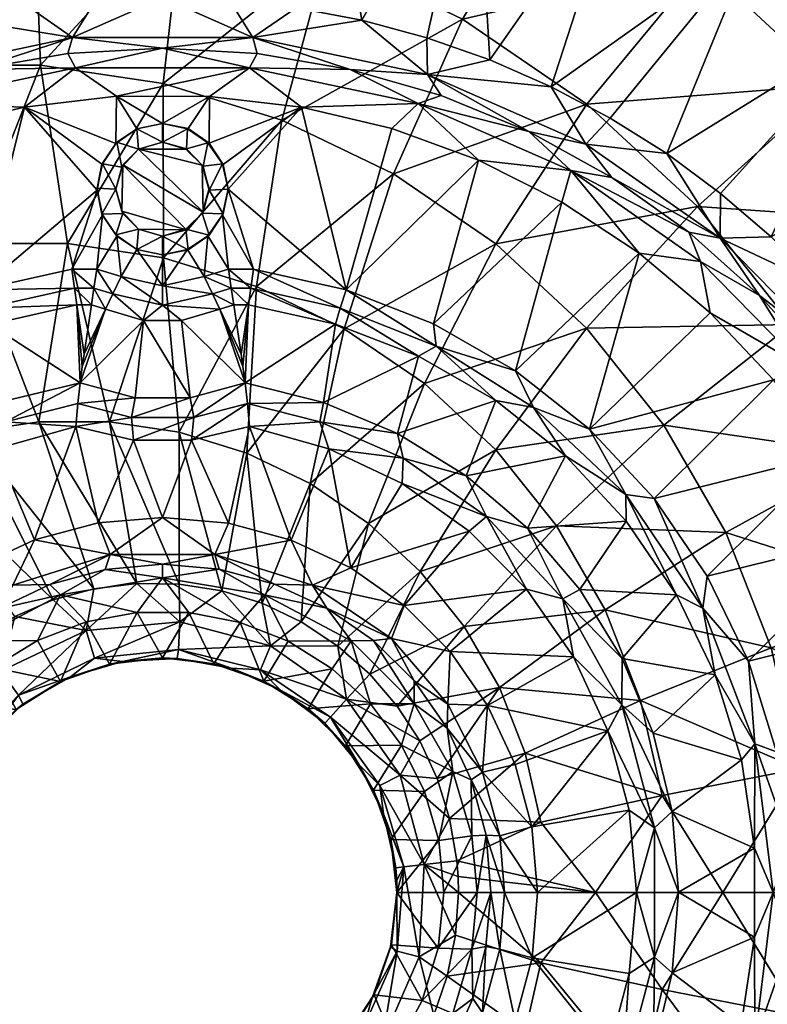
# Model space of a CAD drawing. Header units: inches. Extents: x -198 to 198, y -198 to 198.
# Tile 7 of 9: x -15 to 65, y -12 to 93. Entities that reach past the tile are written whole.
import ezdxf

# ---------------------------------------------------------------- set-up
doc = ezdxf.new("R2010")
doc.units = ezdxf.units.IN
doc.header["$MEASUREMENT"] = 0
doc.layers.add('Layer 1', color=7, linetype='Continuous')

# ---------------------------------------------------------------- blocks, each defined once
blk = doc.blocks.new('Sfera')
at = {"color": 9, "true_color": 0xc0c0c0}
mesh = blk.add_polyface(dxfattribs=at)
corners = [(-9.28, 87.95, -148.68), (-4.91, 84.91, -150), (9.28, 87.95, -148.68), (-10.11, 89.46, -145.4), (-20.06, 87.75, -145.4), (-27.25, 84.14, -148.68), (-0.03, 90.03, -145.4), (-7.12, 95.16, -137.32), (0, 119.2, -122.97), (-16.94, 117.99, -122.97), (0.03, 95.43, -137.32), (-14.2, 94.37, -137.32), (-21.22, 93.05, -137.32), (-33.37, 114.43, -122.97), (-28.11, 91.21, -137.32), (-48.84, 108.73, -122.97), (-34.85, 88.86, -137.32), (0, 160.54, -84.05), (-22.82, 158.91, -84.05), (-20.06, 139.72, -105.08), (-41.41, 86.01, -137.32), (-47.72, 82.68, -137.32), (-62.97, 101.2, -122.97), (-39.52, 135.5, -105.08), (-57.84, 128.76, -105.08), (-53.78, 78.87, -137.32), (0, 141.15, -105.08), (-44.95, 154.12, -84.05), (-65.78, 146.44, -84.05), (-67.62, 117.86, -71.85), (-50.34, 142.03, -50.33), (-49.53, 123.44, -71.85), (-45.72, 104.85, -90.83), (-61.08, 100.11, -90.83), (-29.83, 107.25, -90.83), (-30.82, 126.26, -71.85), (-28.81, 145.28, -50.33), (-11.9, 126.26, -71.85), (-13.75, 107.25, -90.83), (-7.04, 145.28, -50.33), (6.82, 123.44, -71.85), (2.14, 104.85, -90.83), (-71.15, 135.62, -50.33), (-47.81, 160.62, -26.74), (-39.32, 86.26, -106.86), (-51.96, 82.36, -106.86), (-23.46, 164.29, -26.74), (-26.24, 88.23, -106.86), (1.16, 164.29, -26.74), (-13.02, 88.23, -106.86), (0.06, 86.26, -106.86), (14.49, 142.03, -50.33), (-9.62, 91.18, -140.66), (-28.25, 87.22, -140.66), (-29.77, 84.93, -145.4)]
mesh.append_faces([[corners[k] for k in face] for face in [(0, 1, 2), (0, 3, 4), (5, 0, 4), (3, 0, 6), (7, 8, 9), (8, 7, 10), (7, 9, 11), (12, 11, 9), (12, 13, 14), (13, 12, 9), (13, 15, 16), (17, 18, 19), (20, 16, 15), (16, 14, 13), (21, 15, 22), (23, 24, 15), (22, 25, 21), (15, 21, 20), (19, 23, 13), (24, 22, 15), (9, 26, 19), (23, 15, 13), (9, 19, 13), (8, 26, 9), (27, 28, 24), (18, 27, 23), (27, 24, 23), (18, 23, 19), (17, 19, 26), (29, 30, 31), (31, 32, 33), (34, 32, 35), (31, 36, 35), (37, 38, 34), (37, 35, 39), (38, 40, 41), (30, 42, 43), (31, 33, 29), (44, 45, 32), (36, 30, 46), (32, 45, 33), (35, 32, 31), (47, 44, 34), (36, 31, 30), (39, 36, 48), (34, 44, 32), (37, 34, 35), (49, 47, 38), (39, 35, 36), (38, 47, 34), (37, 40, 38), (50, 49, 41), (51, 37, 39), (41, 49, 38), (10, 7, 52), (52, 11, 12), (4, 3, 52), (7, 11, 52), (12, 53, 52), (16, 53, 14), (53, 54, 4), (14, 53, 12), (52, 53, 4), (3, 6, 52)]], dxfattribs={"color": 9})
mesh = blk.add_polyface(dxfattribs=at)
corners = [(58.4, 61.82, -150), (68.43, 56.02, -148.68), (57.38, 67.3, -148.68), (50.82, 68.19, -150), (56.14, 70.41, -145.4), (63.68, 63.67, -145.4), (57.84, 128.76, -105.08), (48.84, 108.73, -122.97), (74.57, 119.84, -105.08), (53.77, 78.79, -137.32), (59.52, 74.55, -137.32), (75.51, 92.23, -122.97), (89.42, 109.22, -105.08), (116.25, 110.72, -84.05), (101.7, 124.22, -84.05), (62.97, 101.2, -122.97), (47.74, 82.59, -137.32), (64.91, 69.91, -137.32), (86.31, 82.2, -122.97), (74.62, 59.46, -137.32), (95.36, 71.52, -122.97), (69.97, 64.85, -137.32), (78.86, 53.7, -137.32), (102.69, 60.51, -122.97), (102.21, 97.34, -105.08), (112.92, 84.69, -105.08), (121.61, 71.66, -105.08), (84.81, 136.31, -84.05), (65.78, 146.44, -84.05), (39.52, 135.5, -105.08), (111.96, 136.75, -60.47), (71.46, 86.12, -71.85), (45.26, 84.08, -90.83), (57.58, 98.99, -71.85), (41.95, 109.65, -71.85), (72.91, 113.9, -50.33), (83.26, 71.33, -71.85), (92.72, 54.94, -71.85), (67.07, 60.58, -90.83), (57.05, 73.15, -90.83), (88.87, 99.09, -50.33), (35.3, 135.62, -50.33), (71.23, 142.68, -26.74), (54.92, 126.17, -50.33), (91.57, 128.81, -26.74), (98.59, 154.11, -2.05), (118.39, 139.5, -1.93), (109.62, 112.06, -26.74), (124.98, 92.81, -26.74), (102.44, 82.07, -50.33), (45.23, 60.18, -106.86), (113.33, 63.21, -50.33), (59.48, 69.77, -140.66), (70.94, 58.08, -140.66), (47.91, 76.25, -145.4)]
mesh.append_faces([[corners[k] for k in face] for face in [(0, 1, 2), (3, 0, 2), (4, 2, 5), (2, 1, 5), (6, 7, 8), (9, 10, 11), (12, 13, 14), (15, 16, 9), (15, 9, 11), (17, 11, 10), (18, 19, 20), (17, 21, 18), (22, 23, 20), (22, 20, 19), (19, 18, 21), (17, 18, 11), (12, 8, 15), (24, 12, 11), (8, 7, 15), (18, 25, 24), (12, 15, 11), (26, 25, 20), (24, 11, 18), (25, 18, 20), (20, 23, 26), (27, 28, 6), (14, 27, 8), (29, 6, 28), (6, 8, 27), (14, 8, 12), (12, 24, 13), (27, 14, 30), (31, 32, 33), (33, 34, 35), (36, 37, 38), (31, 36, 39), (40, 31, 33), (41, 42, 43), (44, 45, 46), (47, 44, 46), (43, 44, 35), (44, 43, 42), (35, 34, 43), (40, 35, 47), (31, 39, 32), (47, 35, 44), (40, 33, 35), (40, 48, 49), (38, 50, 39), (31, 49, 36), (36, 38, 39), (48, 40, 47), (49, 31, 40), (37, 36, 51), (51, 36, 49), (10, 52, 17), (9, 52, 10), (21, 52, 53), (52, 21, 17), (21, 53, 19), (52, 54, 4), (52, 4, 5), (53, 52, 5)]], dxfattribs={"color": 9})
mesh = blk.add_polyface(dxfattribs=at)
corners = [(27.25, 84.14, -148.68), (29.72, 85, -145.4), (20.02, 87.78, -145.4), (-0.03, 90.03, -145.4), (-9.28, 87.95, -148.68), (9.28, 87.95, -148.68), (14.81, 83.75, -150), (24.44, 81.46, -150), (-4.91, 84.91, -150), (5, 84.89, -150), (10.07, 89.46, -145.4), (39.07, 81.14, -145.4), (2.74, 81.48, -150), (0, 82, -150), (0, 82, -147), (16.94, 117.99, -122.97), (14.26, 94.35, -137.32), (21.26, 93.02, -137.32), (7.14, 95.17, -137.32), (33.37, 114.43, -122.97), (34.9, 88.79, -137.32), (28.17, 91.15, -137.32), (48.84, 108.73, -122.97), (41.44, 85.92, -137.32), (47.74, 82.59, -137.32), (62.97, 101.2, -122.97), (0, 119.2, -122.97), (0.03, 95.43, -137.32), (39.52, 135.5, -105.08), (20.06, 139.72, -105.08), (57.84, 128.76, -105.08), (4.97, 79.9, -150), (14.49, 142.03, -50.33), (6.82, 123.44, -71.85), (-11.9, 126.26, -71.85), (17.5, 100.11, -90.83), (2.14, 104.85, -90.83), (24.9, 117.86, -71.85), (35.3, 135.62, -50.33), (41.95, 109.65, -71.85), (54.92, 126.17, -50.33), (31.98, 93.14, -90.83), (57.58, 98.99, -71.85), (45.26, 84.08, -90.83), (12.7, 82.36, -106.86), (0.06, 86.26, -106.86), (24.61, 76.63, -106.86), (28.25, 87.22, -140.66), (9.62, 91.18, -140.66), (-9.62, 91.18, -140.66), (45.13, 79.81, -140.66), (-2.75, 81.42, -147)]
mesh.append_faces([[corners[k] for k in face] for face in [(0, 1, 2), (3, 4, 5), (6, 7, 0), (5, 8, 9), (6, 0, 5), (10, 3, 5), (10, 5, 2), (5, 9, 6), (5, 0, 2), (11, 1, 0), (12, 13, 14), (15, 16, 17), (15, 18, 16), (17, 19, 15), (20, 19, 21), (20, 22, 19), (23, 22, 20), (24, 25, 23), (25, 22, 23), (19, 17, 21), (15, 26, 18), (18, 26, 27), (15, 28, 29), (19, 30, 28), (29, 26, 15), (28, 15, 19), (30, 19, 22), (31, 9, 12), (9, 13, 12), (6, 9, 31), (8, 13, 9), (32, 33, 34), (35, 36, 37), (33, 38, 37), (39, 37, 40), (39, 41, 35), (41, 42, 43), (33, 37, 36), (44, 45, 35), (35, 45, 36), (37, 39, 35), (46, 44, 41), (40, 37, 38), (41, 44, 35), (39, 42, 41), (43, 46, 41), (21, 47, 20), (48, 17, 16), (47, 2, 1), (48, 47, 17), (48, 27, 49), (18, 48, 16), (27, 48, 18), (48, 3, 10), (20, 47, 23), (47, 21, 17), (50, 23, 47), (24, 23, 50), (48, 49, 3), (10, 2, 48), (47, 48, 2), (11, 47, 1), (50, 47, 11), (13, 51, 14)]], dxfattribs={"color": 9})
mesh = blk.add_polyface(dxfattribs=at)
corners = [(-4.91, 84.91, -150), (-9.28, 87.95, -148.68), (-14.73, 83.76, -150), (-27.25, 84.14, -148.68), (-33.63, 78.11, -150), (-24.35, 81.49, -150), (-39.09, 81.06, -145.4), (-43.53, 76.98, -148.68), (-50.76, 68.23, -150), (-42.47, 73.68, -150), (-47.91, 76.18, -145.4), (-57.38, 67.3, -148.68), (-58.34, 61.89, -150), (-68.43, 56.02, -148.68), (-56.15, 70.33, -145.4), (-63.67, 63.6, -145.4), (-29.77, 84.93, -145.4), (-20.06, 87.75, -145.4), (-37.68, 55.62, -150), (-28.97, 60.61, -150), (-19.58, 64.26, -150), (-6.97, 74.9, -150), (-6.48, 77.65, -150), (-4.98, 79.87, -150), (-45.6, 49.33, -150), (-9.7, 66.48, -150), (-63.87, 76.63, -106.86), (-50.04, 60.11, -119.58), (-58.62, 54.27, -119.58), (-51.96, 82.36, -106.86), (-61.08, 100.11, -90.83), (-40.7, 64.61, -119.58), (-39.32, 86.26, -106.86), (-30.78, 67.67, -119.58), (-26.24, 88.23, -106.86), (-27.82, 46.86, -128.72), (-20.52, 69.22, -119.58), (-13.19, 50.2, -128.72), (-10.15, 69.22, -119.58), (-20.63, 49.08, -128.72), (-13.02, 88.23, -106.86), (-45.13, 79.81, -140.66), (-34.85, 88.86, -137.32), (-41.41, 86.01, -137.32), (-28.25, 87.22, -140.66), (-47.72, 82.68, -137.32), (-53.78, 78.87, -137.32), (-59.48, 69.77, -140.66), (-59.51, 74.64, -137.32), (-64.94, 69.96, -137.32), (-18.42, 60.57, -148.6), (-8.79, 54.33, -141.64), (-9.15, 62.66, -148.6), (-18.95, 62.31, -149.64), (-29.17, 58.24, -149.64), (-9.41, 64.45, -149.64), (-7.32, 64.44, -149.64)]
mesh.append_faces([[corners[k] for k in face] for face in [(0, 1, 2), (2, 1, 3), (4, 5, 3), (3, 5, 2), (6, 7, 3), (7, 4, 3), (7, 8, 9), (4, 7, 9), (6, 10, 7), (7, 11, 8), (12, 11, 13), (11, 14, 15), (14, 11, 10), (11, 12, 8), (11, 7, 10), (3, 16, 6), (3, 17, 16), (8, 18, 9), (19, 20, 4), (21, 2, 20), (9, 19, 4), (2, 21, 22), (2, 5, 20), (22, 23, 2), (8, 12, 24), (19, 9, 18), (25, 21, 20), (20, 5, 4), (26, 27, 28), (29, 27, 26), (29, 26, 30), (29, 31, 27), (32, 31, 29), (32, 33, 31), (34, 33, 32), (33, 35, 31), (34, 36, 33), (37, 36, 38), (36, 39, 33), (40, 38, 36), (40, 36, 34), (41, 42, 43), (41, 44, 42), (41, 6, 44), (41, 45, 46), (16, 44, 6), (46, 47, 41), (47, 46, 48), (48, 49, 47), (15, 14, 47), (14, 41, 47), (10, 41, 14), (41, 10, 6), (45, 41, 43), (50, 51, 52), (53, 54, 50), (19, 54, 53), (53, 50, 52), (20, 53, 55), (55, 25, 20), (52, 55, 53), (53, 20, 19), (55, 56, 25)]], dxfattribs={"color": 9})
mesh = blk.add_polyface(dxfattribs=at)
corners = [(-2.75, 68.58, -150), (-4.89, 70, -150), (-4.43, 65.68, -150), (-14.73, 83.76, -150), (-4.98, 79.87, -150), (-4.91, 84.91, -150), (-2.75, 81.42, -150), (0, 82, -150), (-6.42, 72.28, -150), (-7.01, 66.47, -150), (-9.7, 66.48, -150), (-6.97, 74.9, -150), (0, 64.68, -150), (-5.66, 50.2, -128.72), (-10.15, 69.22, -119.58), (0.11, 67.67, -119.58), (0.06, 86.26, -106.86), (-13.02, 88.23, -106.86), (-6.42, 77.72, -147), (-6.97, 75.1, -147), (-5, 75, -147), (-4.98, 70.13, -147), (-4.25, 72.41, -147), (-6.48, 72.35, -147), (-2.75, 68.58, -147), (-2.59, 70.75, -147), (-4.35, 77.36, -147), (-4.89, 80, -147), (-2.59, 79.25, -147), (-2.75, 81.42, -147), (0, 70, -147), (0, 80, -147), (-6.48, 77.65, -150), (0, 68, -147), (-4.35, 72.64, -136), (2.54, 70.68, -136), (-4.25, 77.59, -136), (-5, 75, -136), (-2.59, 70.75, -136), (-2.59, 79.25, -136), (0, 70, -136), (-6.09, 62.2, -148.6), (-7.58, 62.66, -148.6), (-8.38, 57.39, -144.13), (-9.15, 62.66, -148.6), (-5.31, 63.83, -149.64), (-7.32, 64.44, -149.64), (-9.41, 64.45, -149.64), (0, 62.63, -149.64), (-2.03, 60.98, -148.6)]
mesh.append_faces([[corners[k] for k in face] for face in [(0, 1, 2), (3, 4, 5), (5, 6, 7), (4, 6, 5), (1, 8, 9), (10, 8, 11), (9, 8, 10), (2, 1, 9), (2, 12, 0), (13, 14, 15), (16, 15, 14), (16, 14, 17), (18, 19, 20), (21, 22, 23), (21, 24, 25), (26, 27, 18), (27, 28, 29), (23, 22, 20), (25, 24, 30), (25, 22, 21), (20, 19, 23), (20, 26, 18), (26, 28, 27), (28, 31, 29), (32, 11, 19), (18, 4, 32), (32, 19, 18), (4, 27, 6), (27, 4, 18), (7, 6, 29), (27, 29, 6), (23, 19, 11), (21, 23, 8), (11, 8, 23), (1, 24, 21), (21, 8, 1), (24, 0, 33), (0, 24, 1), (34, 35, 36), (34, 36, 37), (38, 35, 34), (37, 26, 20), (26, 36, 28), (36, 26, 37), (31, 28, 39), (36, 39, 28), (34, 37, 20), (22, 38, 34), (34, 20, 22), (38, 25, 40), (25, 38, 22), (41, 42, 43), (42, 44, 43), (45, 2, 9), (10, 46, 9), (46, 45, 9), (41, 46, 42), (42, 47, 44), (41, 45, 46), (46, 47, 42), (48, 12, 2), (41, 49, 45), (45, 49, 48), (45, 48, 2)]], dxfattribs={"color": 9})
mesh = blk.add_polyface(dxfattribs=at)
corners = [(4.95, 74.91, -147), (4.31, 77.45, -147), (4.22, 77.55, -136), (2.46, 79.28, -136), (2.54, 79.32, -147), (0, 80, -136), (4.31, 72.55, -136), (2.54, 70.68, -136), (2.46, 70.72, -147), (4.22, 72.45, -147), (4.95, 75.09, -136), (0, 70, -147), (0, 70, -136), (0, 80, -147), (6.46, 77.62, -150), (4.97, 79.9, -150), (4.83, 79.96, -147), (2.66, 81.42, -147), (2.74, 81.48, -150), (0, 82, -147), (6.46, 72.38, -147), (4.83, 70.04, -150), (6.4, 72.28, -150), (4.97, 70.1, -147), (2.74, 68.52, -147), (2.66, 68.58, -150), (0, 68, -150), (0, 68, -147), (6.4, 77.72, -147), (4.43, 65.68, -150), (7.01, 66.47, -150), (-2.75, 68.58, -150), (0, 64.68, -150), (1.78, 49.08, -128.72), (0.11, 67.67, -119.58), (10.02, 64.61, -119.58), (12.7, 82.36, -106.86), (0.06, 86.26, -106.86), (-2.75, 68.58, -147), (-2.75, 81.42, -147), (-2.59, 70.75, -136), (-2.59, 79.25, -136), (-4.25, 77.59, -136), (-2.59, 70.75, -147), (6.09, 62.2, -148.6), (2.03, 60.98, -148.6), (8.79, 54.33, -141.64), (-2.03, 60.98, -148.6), (2.93, 52.73, -141.64), (5.31, 63.83, -149.64), (0, 62.63, -149.64), (7.32, 64.44, -149.64)]
mesh.append_faces([[corners[k] for k in face] for face in [(0, 1, 2), (3, 4, 5), (6, 7, 8), (9, 10, 6), (11, 7, 12), (7, 11, 8), (9, 0, 10), (9, 6, 8), (1, 3, 2), (0, 2, 10), (4, 13, 5), (1, 4, 3), (14, 15, 16), (17, 18, 19), (20, 21, 22), (23, 24, 25), (25, 21, 23), (26, 24, 27), (24, 26, 25), (20, 23, 21), (15, 17, 16), (14, 16, 28), (15, 18, 17), (29, 30, 21), (26, 31, 32), (30, 22, 21), (21, 25, 29), (29, 25, 32), (25, 26, 32), (33, 34, 35), (36, 34, 37), (0, 28, 1), (24, 11, 27), (27, 11, 38), (23, 9, 8), (9, 20, 0), (17, 13, 4), (28, 16, 1), (19, 39, 13), (13, 17, 19), (4, 1, 16), (4, 16, 17), (9, 23, 20), (8, 24, 23), (24, 8, 11), (31, 26, 27), (2, 6, 10), (12, 7, 40), (6, 41, 42), (7, 6, 42), (6, 2, 41), (3, 41, 2), (3, 5, 41), (13, 41, 5), (43, 11, 12), (44, 45, 46), (45, 47, 48), (29, 32, 49), (44, 50, 45), (49, 50, 44), (49, 32, 50), (45, 50, 47), (49, 51, 29)]], dxfattribs={"color": 9})
mesh = blk.add_polyface(dxfattribs=at)
corners = [(24.44, 81.46, -150), (33.69, 78.09, -150), (27.25, 84.14, -148.68), (43.53, 76.98, -148.68), (42.57, 73.62, -150), (50.82, 68.19, -150), (57.38, 67.3, -148.68), (39.07, 81.14, -145.4), (47.91, 76.25, -145.4), (56.14, 70.41, -145.4), (7, 75, -150), (6.4, 77.72, -147), (7, 75, -147), (6.46, 72.38, -147), (6.4, 72.28, -150), (6.46, 77.62, -150), (14.81, 83.75, -150), (19.58, 64.26, -150), (9.7, 66.48, -150), (7.01, 66.47, -150), (4.97, 79.9, -150), (28.89, 60.65, -150), (45.52, 49.41, -150), (37.65, 55.64, -150), (58.4, 61.82, -150), (35.54, 69.18, -106.86), (45.26, 84.08, -90.83), (57.05, 73.15, -90.83), (27.94, 54.27, -119.58), (45.23, 60.18, -106.86), (12.7, 82.36, -106.86), (10.02, 64.61, -119.58), (0.11, 67.67, -119.58), (24.61, 76.63, -106.86), (19.37, 60.11, -119.58), (45.13, 79.81, -140.66), (47.74, 82.59, -137.32), (53.77, 78.79, -137.32), (59.48, 69.77, -140.66), (4.95, 74.91, -147), (8.57, 56.08, -143.06), (8.38, 57.39, -144.13), (6.09, 62.2, -148.6), (9.15, 62.66, -148.6), (7.58, 62.66, -148.6), (8.79, 54.33, -141.64), (18.44, 60.61, -148.6), (9.41, 64.45, -149.64), (4.43, 65.68, -150), (7.32, 64.44, -149.64), (5.31, 63.83, -149.64), (29.17, 58.24, -149.64), (18.95, 62.31, -149.64), (27.31, 57.18, -148.6)]
mesh.append_faces([[corners[k] for k in face] for face in [(0, 1, 2), (3, 4, 5), (1, 3, 2), (3, 5, 6), (4, 3, 1), (7, 3, 8), (2, 3, 7), (9, 8, 3), (6, 9, 3), (10, 11, 12), (12, 13, 14), (15, 11, 10), (10, 12, 14), (16, 15, 10), (0, 17, 1), (18, 14, 19), (18, 10, 14), (15, 16, 20), (21, 1, 17), (22, 5, 23), (4, 21, 23), (18, 17, 10), (4, 23, 5), (16, 10, 17), (0, 16, 17), (4, 1, 21), (5, 22, 24), (25, 26, 27), (28, 25, 29), (30, 31, 32), (33, 34, 31), (33, 31, 30), (25, 33, 26), (28, 34, 25), (25, 34, 33), (29, 25, 27), (8, 35, 7), (36, 35, 37), (35, 38, 37), (38, 35, 8), (13, 12, 39), (39, 12, 11), (40, 41, 42), (43, 44, 41), (44, 42, 41), (43, 45, 46), (45, 43, 40), (43, 41, 40), (47, 18, 19), (48, 49, 19), (49, 47, 19), (43, 49, 44), (44, 50, 42), (43, 47, 49), (49, 50, 44), (23, 21, 51), (18, 52, 17), (51, 21, 17), (17, 52, 51), (52, 18, 47), (43, 46, 47), (52, 46, 53), (51, 52, 53), (52, 47, 46)]], dxfattribs={"color": 9})
mesh = blk.add_polyface(dxfattribs=at)
corners = [(1.84, 28.85, -135.56), (-8.15, 27.92, -135.63), (-2.74, 32.94, -133.77), (-7.32, 32.36, -133.83), (-11.67, 31.19, -133.88), (-15.76, 29.43, -133.92), (-17.25, 23.58, -135.69), (-19.62, 27.11, -133.96), (-7.25, 24.99, -139.29), (-10.88, 31.72, -148.54), (-2.73, 29.86, -150), (0, 33.54, -148.54), (-6.12, 34.44, -145), (-20.12, 26.83, -148.54), (-17.5, 30.24, -145), (-22.5, 26.72, -145), (-12.02, 32.83, -145), (0, 35, -145), (-8.17, 28.85, -150), (-13.36, 26.87, -150), (-27.82, 46.86, -128.72), (-20.63, 49.08, -128.72), (-20.52, 69.22, -119.58), (-13.19, 50.2, -128.72), (-10.15, 69.22, -119.58), (-5.66, 50.2, -128.72), (0.11, 67.67, -119.58), (1.78, 49.08, -128.72), (1.77, 32.88, -133.71), (-5.65, 24.34, -150), (-2.03, 60.98, -148.6), (-6.09, 62.2, -148.6), (-8.79, 54.33, -141.64), (-2.93, 52.73, -141.64), (-8.57, 56.08, -143.06), (-8.38, 57.39, -144.13), (-27.2, 57.14, -148.6), (-17.19, 52.31, -141.64), (-18.42, 60.57, -148.6), (-9.15, 62.66, -148.6), (-13.65, 37.6, -140), (-6.86, 39.4, -140), (-9.27, 49.68, -140), (-19.93, 34.67, -140), (-17.74, 47.31, -140), (0, 40, -140), (-3.09, 48.22, -140), (-16.77, 50.2, -140.42), (-25.65, 46.3, -140.42), (-9.04, 52.14, -140.42), (2.93, 52.73, -141.64), (-3.32, 50.65, -140.42), (3.32, 50.65, -140.42), (-5.58, 36.04, -141.46), (-15.98, 32.78, -141.46), (-24.43, 27.07, -141.46)]
mesh.append_faces([[corners[k] for k in face] for face in [(0, 1, 2), (2, 1, 3), (4, 1, 5), (5, 6, 7), (5, 1, 6), (3, 1, 4), (1, 0, 8), (9, 10, 11), (11, 12, 9), (13, 9, 14), (14, 15, 13), (12, 16, 9), (11, 17, 12), (9, 18, 10), (18, 9, 19), (9, 16, 14), (9, 13, 19), (5, 20, 4), (21, 22, 23), (21, 4, 20), (4, 21, 3), (23, 24, 25), (23, 3, 21), (3, 23, 2), (26, 27, 25), (25, 2, 23), (2, 25, 28), (29, 10, 18), (30, 31, 32), (30, 32, 33), (31, 34, 32), (34, 31, 35), (36, 37, 38), (37, 32, 38), (39, 32, 34), (34, 35, 39), (40, 41, 42), (43, 40, 44), (45, 46, 41), (41, 46, 42), (42, 44, 40), (42, 47, 44), (37, 48, 47), (49, 47, 42), (37, 47, 32), (47, 48, 44), (47, 49, 32), (50, 33, 51), (32, 49, 33), (51, 46, 52), (46, 51, 42), (49, 51, 33), (49, 42, 51), (16, 12, 53), (53, 54, 16), (40, 43, 54), (43, 55, 54), (53, 40, 54), (40, 53, 41), (14, 54, 15), (54, 55, 15), (54, 14, 16), (53, 12, 17), (41, 53, 45)]], dxfattribs={"color": 9})
mesh = blk.add_polyface(dxfattribs=at)
corners = [(18.69, 26.25, -133.44), (11.49, 26.29, -135.47), (14.78, 28.85, -133.51), (10.62, 30.84, -133.58), (6.3, 32.16, -133.64), (1.84, 28.85, -135.56), (1.77, 32.88, -133.71), (-2.74, 32.94, -133.77), (1.71, 25.92, -139.17), (6.04, 34.47, -145), (0, 33.54, -148.54), (10.88, 31.72, -148.54), (0, 35, -145), (11.94, 32.89, -145), (8.27, 28.8, -150), (20.12, 26.83, -148.54), (17.51, 30.33, -145), (13.4, 26.78, -150), (18.09, 23.85, -150), (2.8, 29.86, -150), (-2.73, 29.86, -150), (10.02, 64.61, -119.58), (8.97, 46.86, -128.72), (1.78, 49.08, -128.72), (-5.66, 50.2, -128.72), (19.37, 60.11, -119.58), (15.75, 43.6, -128.72), (21.96, 39.36, -128.72), (10.81, 22.54, -150), (0, 25, -150), (5.47, 24.38, -150), (6.09, 62.2, -148.6), (8.79, 54.33, -141.64), (8.57, 56.08, -143.06), (2.03, 60.98, -148.6), (2.93, 52.73, -141.64), (-2.93, 52.73, -141.64), (-2.03, 60.98, -148.6), (17.17, 52.26, -141.64), (18.44, 60.61, -148.6), (13.71, 37.57, -140), (20.06, 34.6, -140), (17.74, 47.31, -140), (0, 40, -140), (7.01, 39.37, -140), (3.09, 48.22, -140), (9.27, 49.68, -140), (-3.09, 48.22, -140), (3.32, 50.65, -140.42), (9.04, 52.14, -140.42), (-3.32, 50.65, -140.42), (16.77, 50.2, -140.42), (5.58, 36.04, -141.46), (-5.58, 36.04, -141.46), (15.98, 32.78, -141.46), (24.43, 27.07, -141.46)]
mesh.append_faces([[corners[k] for k in face] for face in [(0, 1, 2), (3, 1, 4), (4, 5, 6), (4, 1, 5), (6, 5, 7), (2, 1, 3), (5, 1, 8), (9, 10, 11), (10, 9, 12), (11, 13, 9), (10, 14, 11), (15, 16, 11), (13, 11, 16), (11, 14, 17), (18, 15, 17), (15, 11, 17), (10, 19, 14), (10, 20, 19), (21, 22, 23), (23, 6, 24), (6, 23, 4), (22, 21, 25), (22, 26, 3), (22, 4, 23), (4, 22, 3), (26, 27, 2), (26, 2, 3), (25, 26, 22), (27, 0, 2), (14, 28, 17), (19, 29, 30), (19, 30, 14), (29, 19, 20), (31, 32, 33), (32, 34, 35), (36, 35, 37), (38, 39, 32), (40, 41, 42), (43, 44, 45), (46, 45, 44), (42, 46, 40), (46, 44, 40), (45, 47, 43), (48, 47, 45), (45, 46, 49), (35, 48, 32), (50, 48, 35), (49, 48, 45), (48, 49, 32), (32, 49, 38), (46, 51, 49), (42, 51, 46), (49, 51, 38), (52, 43, 53), (44, 43, 52), (12, 9, 52), (13, 54, 52), (52, 40, 44), (41, 40, 54), (52, 54, 40), (55, 54, 16), (52, 53, 12), (9, 13, 52), (16, 54, 13)]], dxfattribs={"color": 9})
mesh = blk.add_polyface(dxfattribs=at)
corners = [(68.43, 56.02, -148.68), (70.41, 56.13, -145.4), (63.68, 63.67, -145.4), (58.4, 61.82, -150), (65.15, 54.67, -150), (76.7, 44.04, -148.68), (71.09, 46.68, -150), (76.02, 38.14, -150), (76.24, 47.91, -145.4), (81.13, 39.07, -145.4), (86.02, 20.53, -148.68), (82.43, 32.04, -148.68), (79.94, 29.03, -150), (82.76, 19.62, -150), (85, 29.73, -145.4), (87.8, 20.05, -145.4), (102.69, 60.51, -122.97), (78.86, 53.7, -137.32), (82.65, 47.67, -137.32), (85.98, 41.35, -137.32), (88.83, 34.82, -137.32), (108.44, 49.49, -122.97), (62.49, 24.67, -150), (45.52, 49.41, -150), (52.42, 42.02, -150), (58.1, 33.73, -150), (65.49, 15.01, -150), (45.23, 60.18, -106.86), (67.07, 60.58, -90.83), (53.48, 49.84, -106.86), (84.56, 16.03, -90.83), (80.98, 31.7, -90.83), (103.84, 18.87, -71.85), (75.11, 46.66, -90.83), (92.72, 54.94, -71.85), (60.09, 38.39, -106.86), (99.63, 37.32, -71.85), (64.92, 26.08, -106.86), (47.2, 30.12, -119.58), (50.99, 20.46, -119.58), (70.94, 58.08, -140.66), (74.62, 59.46, -137.32), (79.51, 45.65, -140.66), (85.46, 33.21, -140.66), (89.18, 21.28, -140.66), (93.02, 21.19, -137.32), (91.18, 28.08, -137.32), (58.93, 23.19, -148.6), (54.82, 31.74, -148.6), (49.01, 24.96, -141.64), (57.64, 30.33, -149.64), (49.41, 42.44, -149.64), (63.17, 15.85, -149.64)]
mesh.append_faces([[corners[k] for k in face] for face in [(0, 1, 2), (3, 4, 0), (5, 6, 7), (8, 5, 9), (6, 0, 4), (10, 11, 12), (11, 7, 12), (12, 13, 10), (11, 5, 7), (5, 0, 6), (8, 1, 0), (0, 5, 8), (14, 9, 11), (5, 11, 9), (15, 14, 10), (11, 10, 14), (16, 17, 18), (19, 16, 18), (20, 21, 19), (12, 7, 22), (4, 23, 24), (7, 6, 25), (6, 4, 24), (4, 3, 23), (22, 7, 25), (25, 6, 24), (12, 22, 26), (27, 28, 29), (30, 31, 32), (33, 29, 28), (28, 34, 33), (29, 33, 35), (34, 36, 33), (33, 31, 35), (35, 37, 38), (31, 33, 36), (37, 35, 31), (39, 38, 37), (36, 32, 31), (31, 30, 37), (2, 1, 40), (40, 17, 41), (40, 42, 17), (40, 8, 42), (19, 18, 42), (42, 18, 17), (43, 20, 19), (19, 42, 43), (44, 45, 46), (43, 46, 20), (43, 44, 46), (1, 8, 40), (9, 42, 8), (43, 9, 14), (43, 42, 9), (15, 44, 14), (44, 43, 14), (47, 48, 49), (24, 50, 25), (50, 51, 48), (50, 48, 47), (22, 50, 52), (25, 50, 22), (52, 50, 47)]], dxfattribs={"color": 9})
mesh = blk.add_polyface(dxfattribs=at)
corners = [(20.12, 26.83, -148.54), (22.5, 26.86, -145), (17.51, 30.33, -145), (21.96, 39.36, -128.72), (27.94, 54.27, -119.58), (35.55, 47.21, -119.58), (42.01, 39.1, -119.58), (47.2, 30.12, -119.58), (32.17, 28.36, -128.72), (45.23, 60.18, -106.86), (53.48, 49.84, -106.86), (35.93, 21.84, -128.72), (15.75, 43.6, -128.72), (19.37, 60.11, -119.58), (60.09, 38.39, -106.86), (27.48, 34.24, -128.72), (18.69, 26.25, -133.44), (22.1, 23.28, -133.38), (42.97, 46.57, -148.6), (35.54, 52.46, -148.6), (32.39, 44.44, -141.64), (49.46, 39.6, -148.6), (44.5, 32.3, -141.64), (54.82, 31.74, -148.6), (38.92, 38.84, -141.64), (49.01, 24.96, -141.64), (27.31, 57.18, -148.6), (25.05, 48.96, -141.64), (18.44, 60.61, -148.6), (17.17, 52.26, -141.64), (30.66, 25.69, -140), (38.83, 32.34, -140), (25.76, 30.59, -140), (20.06, 34.6, -140), (32.7, 38.52, -140), (43.84, 25.13, -140), (17.74, 47.31, -140), (25.55, 43.6, -140), (42.68, 31.3, -140.42), (34.55, 40.09, -140.42), (25.65, 46.3, -140.42), (16.77, 50.2, -140.42), (39.57, 51.73, -149.64), (57.64, 30.33, -149.64), (52.42, 42.02, -150), (49.41, 42.44, -149.64), (45.52, 49.41, -150), (37.65, 55.64, -150), (29.17, 58.24, -149.64), (15.98, 32.78, -141.46), (24.43, 27.07, -141.46), (26.84, 22.55, -145)]
mesh.append_faces([[corners[k] for k in face] for face in [(0, 1, 2), (3, 4, 5), (6, 7, 8), (5, 9, 10), (8, 7, 11), (12, 13, 4), (6, 10, 14), (3, 15, 16), (5, 4, 9), (4, 3, 12), (15, 5, 6), (15, 8, 17), (6, 5, 10), (15, 17, 16), (5, 15, 3), (8, 15, 6), (7, 6, 14), (18, 19, 20), (21, 22, 23), (21, 24, 22), (23, 22, 25), (20, 24, 18), (21, 18, 24), (26, 27, 19), (19, 27, 20), (26, 28, 29), (29, 27, 26), (30, 31, 32), (33, 32, 34), (35, 31, 30), (31, 34, 32), (36, 33, 37), (34, 37, 33), (38, 25, 22), (39, 38, 24), (22, 24, 38), (20, 40, 39), (38, 39, 31), (41, 40, 27), (39, 24, 20), (29, 41, 27), (41, 36, 40), (37, 40, 36), (37, 34, 39), (27, 40, 20), (39, 40, 37), (39, 34, 31), (35, 38, 31), (42, 19, 18), (43, 44, 45), (46, 42, 45), (47, 48, 42), (42, 46, 47), (45, 21, 23), (21, 45, 18), (45, 44, 46), (45, 42, 18), (48, 26, 19), (42, 48, 19), (32, 33, 49), (49, 50, 32), (1, 50, 2), (50, 1, 51), (32, 50, 30)]], dxfattribs={"color": 9})
mesh = blk.add_polyface(dxfattribs=at)
corners = [(25.35, 12.52, -135.31), (29.28, 12.16, -133.24), (30.61, 7.9, -133.21), (27.91, 2.98, -135.4), (31.4, 3.36, -133.19), (29.45, 5.52, -150), (30, 0, -150), (32.99, 6.05, -148.54), (30.96, 12.9, -148.54), (30.36, 17.52, -145), (26.83, 20.12, -148.54), (32.92, 12.01, -145), (33.54, 0, -148.54), (34.5, 6.11, -145), (35, 0, -145), (27.95, 10.76, -150), (25.47, 15.72, -150), (38.68, 14.84, -128.72), (35.93, 21.84, -128.72), (50.99, 20.46, -119.58), (40.36, 7.5, -128.72), (53.3, 10.35, -119.58), (31.53, 1.69, -133.19), (46.17, 0, -124.89), (31.57, 0, -133.19), (32.17, 28.36, -128.72), (25.03, 19.86, -133.32), (47.2, 30.12, -119.58), (27.42, 16.15, -133.27), (59.75, 0, -115.2), (25, 0, -150), (49.01, 24.96, -141.64), (52.33, 16.99, -141.64), (58.93, 23.19, -148.6), (30.66, 25.69, -140), (34.67, 19.93, -140), (43.84, 25.13, -140), (40, 0, -140), (50.53, 0, -140), (49.77, 8.76, -140), (37.6, 13.65, -140), (47.5, 17.22, -140), (39.37, 7.01, -140), (52.48, 6.9, -140.42), (49, 20.02, -140.42), (54.34, 8.63, -141.64), (42.68, 31.3, -140.42), (30.44, 20.07, -141.46), (26.84, 22.55, -145), (24.43, 27.07, -141.46), (34.13, 12.84, -141.46), (35.96, 6.04, -141.46), (36.46, 0, -141.46)]
mesh.append_faces([[corners[k] for k in face] for face in [(0, 1, 2), (3, 2, 4), (5, 6, 7), (8, 9, 10), (8, 7, 11), (12, 13, 7), (5, 7, 8), (12, 7, 6), (12, 14, 13), (15, 5, 8), (7, 13, 11), (15, 8, 16), (8, 11, 9), (17, 18, 19), (2, 20, 4), (17, 21, 20), (22, 23, 24), (23, 22, 4), (25, 18, 26), (19, 18, 27), (28, 18, 1), (28, 26, 18), (17, 1, 18), (19, 21, 17), (1, 17, 2), (23, 21, 29), (2, 17, 20), (23, 20, 21), (20, 23, 4), (6, 5, 30), (31, 32, 33), (34, 35, 36), (37, 38, 39), (35, 40, 41), (39, 42, 37), (41, 40, 42), (39, 41, 42), (41, 36, 35), (41, 43, 44), (44, 43, 45), (32, 31, 44), (32, 44, 45), (31, 46, 44), (44, 36, 41), (44, 46, 36), (39, 43, 41), (43, 39, 38), (9, 47, 48), (35, 34, 47), (49, 47, 34), (50, 40, 35), (35, 47, 50), (51, 13, 52), (50, 42, 40), (37, 42, 51), (52, 37, 51), (14, 52, 13), (11, 50, 9), (50, 47, 9), (13, 51, 11), (51, 50, 11), (50, 51, 42), (22, 3, 4), (22, 24, 3)]], dxfattribs={"color": 9})
mesh = blk.add_polyface(dxfattribs=at)
corners = [(-23.09, 24.3, -133.99), (-17.25, 23.58, -135.69), (-24.33, 16.33, -135.72), (-7.25, 24.99, -139.29), (1.84, 28.85, -135.56), (1.71, 25.92, -139.17), (-9.81, 23, -143.75), (-4.28, 24.61, -143.63), (-15.36, 21.04, -139.37), (-8.15, 27.92, -135.63), (-21.64, 14.54, -139.43), (-28.82, 17.33, -134.04), (-30.91, 13.32, -134.06), (-26.23, 20.97, -134.02), (-28.48, 7.06, -135.74), (-25.32, 6.28, -139.46), (-25.94, -2.74, -139.46), (-22.33, 11.24, -143.96), (-24.29, 5.88, -143.99), (-25, 0, -144), (-19.12, 16.09, -143.92), (-29.19, -3.08, -135.75), (-14.91, 20.06, -143.84), (-19.62, 27.11, -133.96), (-18.07, 23.98, -150), (-13.36, 26.87, -150), (-20.12, 26.83, -148.54), (-26.83, 20.12, -148.54), (-26.8, 22.4, -145), (-30.28, 17.45, -145), (-28.01, 10.89, -150), (-25.56, 15.82, -150), (-30.96, 12.9, -148.54), (-22.5, 26.72, -145), (-22.19, 20.27, -150), (-19.58, 15.51, -150), (-5.65, 24.34, -150), (0, 25, -150), (-2.73, 29.86, -150), (-8.17, 28.85, -150), (-10.89, 22.49, -150), (-15.63, 19.5, -150), (-22.54, 10.81, -150), (-29.52, 5.55, -150), (-25, 0, -150), (-24.34, 5.65, -150), (-30, 0, -150), (-24.43, 27.07, -141.46), (-30.44, 20.07, -141.46)]
mesh.append_faces([[corners[k] for k in face] for face in [(0, 1, 2), (3, 4, 5), (6, 3, 7), (8, 9, 3), (8, 10, 1), (11, 2, 12), (2, 13, 0), (12, 2, 14), (15, 16, 14), (10, 15, 2), (17, 18, 15), (18, 19, 15), (19, 16, 15), (17, 10, 20), (21, 14, 16), (15, 10, 17), (8, 22, 20), (13, 2, 11), (14, 2, 15), (10, 8, 20), (22, 8, 6), (23, 1, 0), (2, 1, 10), (8, 3, 6), (1, 9, 8), (3, 5, 7), (24, 25, 26), (27, 28, 29), (26, 28, 27), (30, 31, 32), (26, 33, 28), (34, 24, 26), (27, 34, 26), (34, 27, 31), (27, 32, 31), (35, 34, 31), (36, 37, 38), (36, 39, 40), (41, 24, 34), (31, 42, 35), (40, 25, 24), (43, 44, 45), (42, 30, 45), (44, 43, 46), (45, 30, 43), (42, 31, 30), (41, 34, 35), (40, 24, 41), (40, 39, 25), (36, 6, 7), (7, 37, 36), (6, 40, 22), (40, 6, 36), (20, 22, 41), (40, 41, 22), (35, 17, 20), (20, 41, 35), (17, 42, 18), (42, 17, 35), (19, 18, 45), (42, 45, 18), (19, 45, 44), (47, 28, 33), (47, 48, 28)]], dxfattribs={"color": 9})
mesh = blk.add_polyface(dxfattribs=at)
corners = [(17.89, 18.68, -138.88), (10.44, 23.73, -139.03), (19.63, 20.61, -135.38), (25.03, 19.86, -133.32), (27.42, 16.15, -133.27), (11.49, 26.29, -135.47), (18.69, 26.25, -133.44), (22.1, 23.28, -133.38), (25.35, 12.52, -135.31), (23.17, 11.4, -138.75), (23.55, 8.38, -142.66), (20.97, 13.59, -142.79), (27.91, 2.98, -135.4), (25.73, 2.74, -138.53), (24.86, 2.63, -142.59), (7.31, 23.9, -143.32), (12.59, 21.58, -143.14), (1.71, 25.92, -139.17), (1.55, 24.95, -143.49), (-4.28, 24.61, -143.63), (17.29, 18.06, -142.95), (30.61, 7.9, -133.21), (29.28, 12.16, -133.24), (22.5, 26.86, -145), (20.12, 26.83, -148.54), (26.83, 20.12, -148.54), (26.84, 22.55, -145), (30.36, 17.52, -145), (25.47, 15.72, -150), (30.96, 12.9, -148.54), (22.17, 20.1, -150), (18.09, 23.85, -150), (32.17, 28.36, -128.72), (19.5, 15.63, -150), (15.51, 19.58, -150), (10.81, 22.54, -150), (27.95, 10.76, -150), (22.49, 10.89, -150), (24.34, 5.65, -150), (8.27, 28.8, -150), (5.47, 24.38, -150), (13.4, 26.78, -150), (29.45, 5.52, -150), (25, 0, -150), (0, 25, -150), (24.97, 1.32, -142.58), (25, 0, -142.58), (30.44, 20.07, -141.46), (24.43, 27.07, -141.46)]
mesh.append_faces([[corners[k] for k in face] for face in [(0, 1, 2), (2, 3, 4), (5, 6, 2), (3, 2, 7), (0, 8, 9), (4, 8, 2), (9, 10, 11), (12, 13, 9), (12, 9, 8), (9, 13, 10), (13, 14, 10), (15, 1, 16), (17, 5, 1), (17, 18, 19), (18, 17, 15), (17, 1, 15), (0, 20, 16), (1, 0, 16), (20, 0, 11), (7, 2, 6), (5, 2, 1), (9, 11, 0), (12, 8, 21), (22, 8, 4), (2, 8, 0), (23, 24, 25), (25, 26, 23), (26, 25, 27), (25, 28, 29), (25, 30, 28), (24, 31, 30), (25, 24, 30), (3, 7, 32), (28, 30, 33), (34, 30, 31), (34, 31, 35), (36, 37, 38), (35, 39, 40), (35, 31, 41), (33, 30, 34), (37, 28, 33), (38, 42, 36), (37, 36, 28), (42, 38, 43), (19, 18, 44), (40, 44, 18), (35, 40, 15), (18, 15, 40), (16, 34, 35), (35, 15, 16), (34, 20, 33), (20, 34, 16), (37, 33, 11), (20, 11, 33), (10, 38, 37), (37, 11, 10), (14, 38, 10), (43, 14, 45), (14, 43, 38), (45, 46, 43), (47, 48, 26), (45, 14, 13), (13, 46, 45)]], dxfattribs={"color": 9})
mesh = blk.add_polyface(dxfattribs=at)
corners = [(89.49, 10.1, -145.4), (86.02, 20.53, -148.68), (87.89, 9.8, -148.68), (85.05, 0, -150), (88.44, 0, -148.68), (84.46, 9.94, -150), (90.03, 0, -145.4), (82.76, 19.62, -150), (87.8, 20.05, -145.4), (79.95, -0.09, -150), (79.31, 2.45, -150), (79.22, 2.55, -130), (77.46, 4.28, -130), (77.54, 4.32, -150), (75, 5, -130), (79.95, 0.09, -130), (75, 5, -150), (70, 0, -150), (70.65, 2.36, -150), (66.98, 5.09, -150), (79.94, 29.03, -150), (65.49, 15.01, -150), (72.41, 4.25, -150), (50.99, 20.46, -119.58), (67.86, 13.19, -106.86), (53.3, 10.35, -119.58), (84.56, 16.03, -90.83), (84.33, 0, -92.33), (59.75, 0, -115.2), (64.92, 26.08, -106.86), (96.31, 0, -80.61), (72.3, 0, -104.1), (89.18, 21.28, -140.66), (94.35, 14.21, -137.32), (93.02, 21.19, -137.32), (91.12, 10.16, -140.66), (91.68, 0, -140.66), (95.44, 0, -137.32), (95.15, 7.15, -137.32), (79.31, -2.45, -130), (72.41, 4.25, -130), (70.75, 2.59, -130), (70, 0, -130), (52.33, 16.99, -141.64), (54.34, 8.63, -141.64), (61.73, 14.13, -148.6), (55.03, 0.04, -141.64), (63.15, 4.72, -148.6), (58.93, 23.19, -148.6), (52.48, 6.9, -140.42), (63.17, 15.85, -149.64), (65.13, 0, -149.64), (62.49, 24.67, -150)]
mesh.append_faces([[corners[k] for k in face] for face in [(0, 1, 2), (3, 4, 5), (6, 2, 4), (5, 2, 7), (7, 2, 1), (8, 1, 0), (0, 2, 6), (2, 5, 4), (9, 10, 11), (12, 13, 14), (10, 12, 11), (9, 11, 15), (13, 16, 14), (10, 13, 12), (17, 18, 19), (5, 7, 16), (10, 3, 5), (13, 5, 16), (13, 10, 5), (10, 9, 3), (20, 21, 7), (21, 19, 22), (16, 7, 21), (21, 22, 16), (19, 18, 22), (23, 24, 25), (26, 27, 24), (25, 24, 28), (26, 24, 29), (27, 26, 30), (31, 24, 27), (24, 31, 28), (29, 24, 23), (32, 33, 34), (32, 35, 33), (0, 36, 35), (36, 37, 38), (0, 6, 36), (33, 35, 38), (0, 35, 8), (32, 8, 35), (38, 35, 36), (39, 40, 41), (39, 11, 40), (12, 40, 11), (12, 14, 40), (42, 18, 17), (18, 41, 22), (41, 18, 42), (16, 22, 40), (41, 40, 22), (16, 40, 14), (43, 44, 45), (44, 46, 47), (43, 45, 48), (44, 47, 45), (44, 49, 46), (21, 50, 19), (50, 45, 47), (51, 19, 50), (47, 51, 50), (45, 50, 48), (50, 21, 52)]], dxfattribs={"color": 9})
mesh = blk.add_polyface(dxfattribs=at)
corners = [(30.44, -20.07, -141.46), (24.43, -27.07, -141.46), (30.68, -25.74, -140), (35.96, -6.04, -141.46), (34.13, -12.84, -141.46), (37.62, -13.72, -140), (34.67, -20.03, -140), (39.42, -6.97, -140), (34.49, -5.77, -145), (35, 0, -145), (36.46, 0, -141.46), (40, 0, -140), (33.08, -11.3, -145), (30.75, -16.59, -145), (27.61, -21.4, -145), (40.36, -7.5, -128.72), (31.57, 0, -133.19), (46.17, 0, -124.89), (53.3, -10.35, -119.58), (38.68, -14.84, -128.72), (50.99, -20.46, -119.58), (59.75, 0, -115.2), (31.25, -4.56, -133.19), (30.36, -8.92, -133.21), (47.2, -30.12, -119.58), (35.93, -21.84, -128.72), (28.92, -13.11, -133.24), (32.17, -28.36, -128.72), (26.92, -17.04, -133.28), (25, 0, -150), (29.4, -5.93, -150), (30, 0, -150), (49.78, -8.64, -140), (50.53, 0, -140), (38.91, -32.24, -140), (43.87, -25.08, -140), (47.54, -17.12, -140), (52.48, -6.9, -140.42), (52.36, -16.96, -141.64), (54.35, -8.57, -141.64), (49, -20.02, -140.42), (49.09, -24.91, -141.64), (42.68, -31.3, -140.42), (55.03, 0.04, -141.64), (52.48, 6.9, -140.42), (30.96, -12.9, -148.54), (26.83, -20.12, -148.54), (32.99, -6.05, -148.54), (33.54, 0, -148.54), (27.69, -11.52, -150), (27.91, 2.98, -135.4), (27.36, -6.88, -135.28)]
mesh.append_faces([[corners[k] for k in face] for face in [(0, 1, 2), (3, 4, 5), (0, 2, 6), (7, 3, 5), (3, 8, 4), (8, 3, 9), (9, 3, 10), (10, 7, 11), (4, 0, 6), (12, 4, 8), (10, 3, 7), (4, 12, 13), (5, 4, 6), (13, 0, 4), (0, 13, 14), (15, 16, 17), (17, 18, 15), (19, 15, 20), (18, 17, 21), (22, 16, 15), (22, 15, 23), (19, 20, 24), (19, 24, 25), (20, 15, 18), (19, 23, 15), (23, 19, 26), (25, 27, 28), (25, 26, 19), (26, 25, 28), (29, 30, 31), (32, 33, 7), (34, 6, 2), (5, 6, 35), (5, 36, 7), (34, 35, 6), (35, 36, 5), (36, 32, 7), (33, 11, 7), (37, 38, 39), (38, 40, 41), (42, 41, 40), (40, 38, 37), (37, 33, 32), (43, 44, 37), (37, 44, 33), (36, 40, 32), (40, 37, 32), (40, 36, 35), (42, 40, 35), (13, 45, 46), (12, 45, 13), (47, 45, 12), (47, 12, 8), (9, 47, 8), (9, 48, 47), (46, 14, 13), (31, 30, 48), (30, 49, 47), (45, 47, 49), (30, 47, 48), (22, 50, 16), (50, 22, 51), (51, 23, 26), (23, 51, 22)]], dxfattribs={"color": 9})
mesh = blk.add_polyface(dxfattribs=at)
corners = [(79.31, -2.45, -130), (77.54, -4.32, -130), (77.46, -4.28, -150), (79.22, -2.55, -150), (79.95, 0.09, -130), (75, -5, -150), (75, -5, -130), (79.95, -0.09, -150), (91.12, -10.16, -140.66), (89.45, -10.09, -145.4), (89.18, -21.28, -140.66), (94.35, -14.57, -137.32), (90.03, 0, -145.4), (91.68, 0, -140.66), (95.17, -7.33, -137.32), (87.76, -19.99, -145.4), (84.56, -16.03, -90.83), (84.33, 0, -92.33), (96.31, 0, -80.61), (72.3, 0, -104.1), (67.86, -13.19, -106.86), (53.3, -10.35, -119.58), (59.75, 0, -115.2), (64.92, -26.08, -106.86), (50.99, -20.46, -119.58), (65.49, -14.98, -150), (82.94, -18.95, -150), (84.54, -9.54, -150), (85.05, 0, -150), (67, -4.99, -150), (72.41, -4.25, -150), (70.75, -2.59, -150), (70, 0, -150), (66.98, 5.09, -150), (70.65, -2.36, -130), (70.75, 2.59, -130), (79.22, 2.55, -130), (70, 0, -130), (72.41, -4.25, -130), (58.88, -23.23, -148.6), (61.71, -14.17, -148.6), (52.36, -16.96, -141.64), (63.14, -4.79, -148.6), (55.03, 0.04, -141.64), (54.35, -8.57, -141.64), (63.15, 4.72, -148.6), (52.48, -6.9, -140.42), (63.17, -15.85, -149.64), (65.13, 0, -149.64), (62.53, -24.57, -150), (87.89, -9.8, -148.68), (86.02, -20.53, -148.68), (88.44, 0, -148.68)]
mesh.append_faces([[corners[k] for k in face] for face in [(0, 1, 2), (3, 4, 0), (5, 1, 6), (1, 5, 2), (3, 7, 4), (3, 0, 2), (8, 9, 10), (11, 8, 10), (9, 8, 12), (12, 8, 13), (8, 14, 13), (9, 15, 10), (16, 17, 18), (17, 16, 19), (19, 16, 20), (21, 22, 20), (23, 21, 20), (20, 22, 19), (23, 24, 21), (25, 26, 5), (27, 28, 3), (29, 30, 31), (2, 5, 27), (25, 5, 30), (29, 25, 30), (31, 32, 29), (28, 7, 3), (2, 27, 3), (26, 27, 5), (32, 33, 29), (34, 1, 35), (36, 0, 4), (34, 35, 37), (38, 1, 34), (6, 1, 38), (1, 0, 35), (34, 37, 32), (31, 38, 34), (34, 32, 31), (38, 30, 6), (30, 38, 31), (30, 5, 6), (39, 40, 41), (42, 43, 44), (44, 40, 42), (44, 41, 40), (45, 43, 42), (46, 44, 43), (25, 29, 47), (47, 40, 39), (29, 33, 48), (47, 49, 25), (47, 29, 48), (42, 40, 47), (48, 42, 47), (42, 48, 45), (50, 27, 51), (51, 15, 50), (9, 12, 52), (9, 50, 15), (26, 51, 27), (28, 50, 52), (27, 50, 28), (50, 9, 52)]], dxfattribs={"color": 9})
mesh = blk.add_polyface(dxfattribs=at)
corners = [(27.61, -21.4, -145), (23.7, -25.67, -145), (24.43, -27.07, -141.46), (30.44, -20.07, -141.46), (9.83, -22.89, -143.23), (5.52, -24.37, -150), (10.81, -22.53, -150), (0, -25, -150), (3.5, -24.8, -143.43), (19.27, -15.93, -142.86), (15.6, -19.59, -150), (19.57, -15.64, -150), (15.16, -19.87, -143.04), (22.56, -10.91, -150), (22.39, -11.13, -142.71), (24.41, -5.6, -150), (24.3, -5.81, -142.62), (25, 0, -142.58), (25, 0, -150), (-1.89, -24.99, -143.58), (32.17, -28.36, -128.72), (24.35, -20.78, -133.34), (26.92, -17.04, -133.28), (27.48, -34.24, -128.72), (21.25, -24.16, -133.4), (29.4, -5.93, -150), (24.92, -16.7, -150), (21.15, -21.25, -150), (16.62, -24.97, -150), (11.41, -27.74, -150), (27.69, -11.52, -150), (5.87, -29.42, -150), (26.83, -20.12, -148.54), (20.12, -26.83, -148.54), (30.96, -12.9, -148.54), (25.03, -6.26, -138.7), (23.43, -15.95, -135.34), (15.15, -20.99, -138.94), (7.79, -27.7, -135.51), (7.08, -24.96, -139.09), (16.65, -23.19, -135.42), (28.92, -13.11, -133.24), (21.38, -14.5, -138.8), (27.36, -6.88, -135.28), (25.73, 2.74, -138.53), (27.91, 2.98, -135.4), (17.41, -27.16, -133.46), (-1.87, -25.93, -139.22)]
mesh.append_faces([[corners[k] for k in face] for face in [(0, 1, 2), (2, 3, 0), (4, 5, 6), (7, 5, 8), (9, 10, 11), (6, 10, 12), (13, 14, 11), (9, 11, 14), (13, 15, 16), (16, 14, 13), (17, 15, 18), (15, 17, 16), (9, 12, 10), (6, 12, 4), (8, 5, 4), (8, 19, 7), (20, 21, 22), (23, 24, 21), (25, 18, 15), (26, 13, 11), (10, 27, 11), (28, 10, 6), (29, 28, 6), (25, 15, 30), (13, 26, 30), (13, 30, 15), (11, 27, 26), (10, 28, 27), (5, 29, 6), (7, 31, 5), (1, 0, 32), (32, 26, 27), (1, 32, 33), (33, 28, 29), (28, 33, 27), (33, 32, 27), (34, 30, 26), (32, 34, 26), (17, 35, 16), (14, 16, 35), (36, 21, 24), (37, 38, 39), (36, 24, 40), (37, 4, 12), (22, 36, 41), (40, 37, 42), (14, 42, 9), (36, 43, 41), (35, 36, 42), (35, 44, 43), (17, 44, 35), (45, 43, 44), (35, 42, 14), (37, 12, 9), (21, 36, 22), (43, 36, 35), (9, 42, 37), (4, 39, 8), (46, 40, 24), (36, 40, 42), (37, 39, 4), (47, 19, 8), (40, 38, 37), (8, 39, 47)]], dxfattribs={"color": 9})
mesh = blk.add_polyface(dxfattribs=at)
corners = [(-24.97, -1.28, -144), (-25.94, -2.74, -139.46), (-25, 0, -144), (-24.86, -2.63, -144), (-27.64, -21.55, -145), (-30.44, -20.07, -141.46), (-24.43, -27.07, -141.46), (-23.72, -25.79, -145), (-20.97, -13.59, -143.95), (-23.56, -8.35, -143.98), (-22.5, -10.75, -150), (-24.33, -5.57, -150), (-25, 0, -150), (-1.89, -24.99, -143.58), (-7.29, -23.87, -143.7), (-5.61, -24.34, -150), (-17.3, -18.04, -143.89), (-15.59, -19.44, -150), (-12.65, -21.56, -143.81), (-10.9, -22.44, -150), (0, -25, -150), (-19.52, -15.5, -150), (-29.4, -5.93, -150), (-30, 0, -150), (-27.72, -11.46, -150), (-24.98, -16.59, -150), (-21.26, -21.16, -150), (-11.53, -27.69, -150), (-5.9, -29.41, -150), (-16.7, -24.9, -150), (-20.12, -26.83, -148.54), (-26.83, -20.12, -148.54), (-30.96, -12.9, -148.54), (-26.89, -20.14, -134.03), (-26.36, -12.84, -135.73), (-20.35, -21.01, -135.7), (-29.39, -16.37, -134.05), (-23.44, -11.43, -139.44), (-29.19, -3.08, -135.75), (-23.92, -23.53, -134), (-11.93, -26.59, -135.65), (-20.53, -26.45, -133.97), (-18.12, -18.74, -139.4), (-16.75, -28.91, -133.93), (-10.62, -23.77, -139.33), (-1.87, -25.93, -139.22), (-2.14, -28.9, -135.59)]
mesh.append_faces([[corners[k] for k in face] for face in [(0, 1, 2), (0, 3, 1), (4, 5, 6), (6, 7, 4), (8, 9, 10), (11, 3, 12), (13, 14, 15), (16, 17, 18), (12, 0, 2), (15, 14, 19), (20, 13, 15), (18, 17, 19), (19, 14, 18), (21, 17, 16), (21, 8, 10), (8, 21, 16), (9, 11, 10), (0, 12, 3), (9, 3, 11), (22, 12, 23), (24, 25, 10), (17, 21, 26), (15, 19, 27), (20, 15, 28), (17, 29, 19), (21, 10, 25), (11, 22, 24), (15, 27, 28), (19, 29, 27), (17, 26, 29), (21, 25, 26), (11, 24, 10), (12, 22, 11), (7, 30, 31), (25, 32, 31), (29, 26, 30), (24, 32, 25), (25, 31, 26), (31, 4, 7), (31, 30, 26), (33, 34, 35), (33, 36, 34), (37, 9, 8), (38, 37, 34), (37, 1, 9), (1, 37, 38), (9, 1, 3), (33, 35, 39), (35, 40, 41), (37, 42, 34), (43, 41, 40), (42, 44, 35), (45, 14, 13), (45, 40, 44), (44, 18, 14), (45, 44, 14), (42, 16, 18), (46, 40, 45), (44, 42, 18), (16, 42, 8), (39, 35, 41), (40, 35, 44), (37, 8, 42), (35, 34, 42)]], dxfattribs={"color": 9})

msp = doc.modelspace()

# ---------------------------------------------------------------- block references
at = {"layer": 'Layer 1'}
msp.add_blockref('Sfera', (0, 0), dxfattribs=at)

doc.saveas('drawing.dxf')
